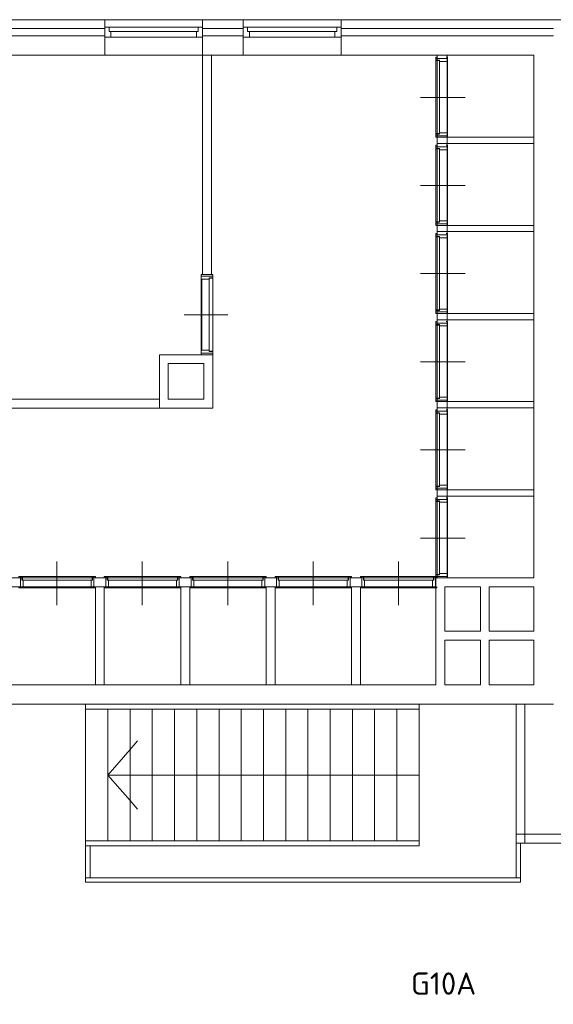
# Model space of a CAD drawing. Header units: millimetres. Extents: x -45438 to 86146, y -38676 to 39696.
# Tile 20 of 37: x -8857 to -2856, y 28633 to 39696. Entities that reach past the tile are written whole.
import ezdxf

# ---------------------------------------------------------------- set-up
doc = ezdxf.new("R2010")
doc.units = ezdxf.units.MM
doc.header["$LTSCALE"] = 100
for name, color, linetype, lineweight in [('AL32_Binnenkoz', 7, 'Continuous', 5), ('None', 7, 'Continuous', 5), ('TXT 25', 2, 'Continuous', 30)]:
    doc.layers.add(name, color=color, linetype=linetype, lineweight=lineweight)
doc.styles.get("Standard").update_dxf_attribs({"font": 'isocpeur.ttf'})

# ---------------------------------------------------------------- blocks, each defined once
blk = doc.blocks.new('Group-182')
at = {"layer": 'None', "color": 8, "linetype": 'Continuous', "lineweight": 5}
for q in [(-20480.6, 32968.1), (-20480.6, 32201.1)]:
    blk.add_line((-20814.3, 32584.6), q, dxfattribs=at)

msp = doc.modelspace()

# ---------------------------------------------------------------- wipeouts: each hides what was drawn before it
at = {"color": 8, "linetype": 'Continuous', "lineweight": 5}
for points in [[(5494.5, 30536.5), (5494.5, 39596.5), (-18665.5, 39596.5), (-18665.5, 36226.5), (-18765.5, 36226.5), (-18765.5, 39596.5), (-18765.5, 39696.5), (-18665.5, 39696.5), (5494.5, 39696.5), (5594.5, 39696.5), (5594.5, 39596.5), (5594.5, 30536.5)], [(-8115.5, 30054), (-3225.5, 30054), (-3225.5, 30004), (-8115.5, 30004)]]:
    msp.add_wipeout(points, dxfattribs=at).dxf.layer = 'None'
at = {"color": 92, "linetype": 'Continuous', "lineweight": 25}
msp.add_wipeout([(-4428.1, 28632.9), (-3448.3, 28632.9), (-3448.3, 29099), (-4428.1, 29099)], dxfattribs=at).dxf.layer = 'None'

# ---------------------------------------------------------------- next in the draw order: linework, layer by layer
at = {"layer": 'None', "color": 8, "linetype": 'Continuous', "lineweight": 5}
msp.add_line((-3700.5, 32004), (-4615.5, 32004), dxfattribs=at)

# ---------------------------------------------------------------- next in the draw order: texts
at = {"layer": 'TXT 25'}
msp.add_text('G10A', height=250, dxfattribs=at).set_placement((-4456.8, 28740.8))

# ---------------------------------------------------------------- next in the draw order: wipeouts: each hides what was drawn before it
at = {"color": 8, "linetype": 'Continuous', "lineweight": 5}
for points in [[(-6800.5, 39296.5), (-6700.5, 39296.5), (-6700.5, 36832.5), (-6800.5, 36832.5)], [(-4160.5, 39296.5), (-4050.5, 39296.5), (-4050.5, 33424), (-4160.5, 33424)], [(-6686.5, 35932.5), (-6686.5, 35332.5), (-6786.5, 35332.5), (-6986.1, 35332.5), (-6986.1, 35432.5), (-6786.5, 35432.5), (-6786.5, 35832.5), (-6986.1, 35832.5), (-6986.1, 35932.5), (-6786.5, 35932.5)], [(-8115.5, 30414), (-8065.5, 30414), (-8065.5, 30054), (-8115.5, 30054)]]:
    msp.add_wipeout(points, dxfattribs=at).dxf.layer = 'None'
at = {"color": 1, "linetype": 'Continuous', "lineweight": 35}
msp.add_wipeout([(-3275.5, 32004), (-3175.5, 32004), (-3175.5, 30444), (-3275.5, 30444)], dxfattribs=at).dxf.layer = 'None'

# ---------------------------------------------------------------- next in the draw order: wipeouts: each hides what was drawn before it
at = {"color": 8, "linetype": 'Continuous', "lineweight": 5}
for points in [[(-4160.5, 38376.1), (-3075.5, 38376.1), (-3075.5, 38306.1), (-4160.5, 38306.1)], [(-4160.5, 37385.7), (-3075.5, 37385.7), (-3075.5, 37315.7), (-4160.5, 37315.7)], [(-4160.5, 36395.3), (-3075.5, 36395.3), (-3075.5, 36325.3), (-4160.5, 36325.3)], [(-6986.1, 35932.5), (-6986.1, 35832.5), (-7186.5, 35832.5), (-7186.5, 35432.5), (-6986.1, 35432.5), (-6986.1, 35332.5), (-7186.5, 35332.5), (-7286.5, 35332.5), (-7286.5, 35932.5), (-7186.5, 35932.5)], [(-4160.5, 35404.9), (-3075.5, 35404.9), (-3075.5, 35334.9), (-4160.5, 35334.9)], [(-4160.5, 34414.4), (-3075.5, 34414.4), (-3075.5, 34344.4), (-4160.5, 34344.4)], [(-12705.5, 33424), (-4175.5, 33424), (-4175.5, 33324), (-12705.5, 33324)], [(-3275.5, 30444), (-3225.5, 30444), (-3225.5, 30054), (-3275.5, 30054)]]:
    msp.add_wipeout(points, dxfattribs=at).dxf.layer = 'None'

# ---------------------------------------------------------------- next in the draw order: linework, layer by layer
at = {"layer": 'None', "color": 8, "linetype": 'Continuous', "lineweight": 5}
for q in [(-3275.5, 30054), (-3225.5, 30004)]:
    msp.add_line((-3225.5, 30054), q, dxfattribs=at)

# ---------------------------------------------------------------- next in the draw order: wipeouts: each hides what was drawn before it
at = {"color": 8, "linetype": 'Continuous', "lineweight": 5}
for points in [[(-13710.5, 35432.5), (-7286.5, 35432.5), (-7286.5, 35332.5), (-13710.5, 35332.5)], [(-8005.5, 33324), (-7905.5, 33324), (-7905.5, 32224), (-8005.5, 32224)], [(-7045.5, 33324), (-6945.5, 33324), (-6945.5, 32224), (-7045.5, 32224)], [(-6085.5, 33324), (-5985.5, 33324), (-5985.5, 32224), (-6085.5, 32224)], [(-5125.5, 33324), (-5025.5, 33324), (-5025.5, 32224), (-5125.5, 32224)], [(-3275.5, 30544), (-225.5, 30544), (-225.5, 30444), (-3275.5, 30444)]]:
    msp.add_wipeout(points, dxfattribs=at).dxf.layer = 'None'

# ---------------------------------------------------------------- next in the draw order: linework, layer by layer
at = {"layer": 'None', "color": 8, "linetype": 'Continuous', "lineweight": 5}
for p, q in [((-3275.5, 30444), (-3225.5, 30444)), ((-3275.5, 30054), (-3275.5, 30444)), ((-3175.5, 30444), (-3275.5, 30444)), ((-2656.6, 30444), (-3275.5, 30444)), ((-3225.5, 30444), (-3225.5, 30054))]:
    msp.add_line(p, q, dxfattribs=at)

# ---------------------------------------------------------------- next in the draw order: wipeouts: each hides what was drawn before it
at = {"color": 8, "linetype": 'Continuous', "lineweight": 5}
msp.add_wipeout([(5414.5, 39516.5), (5414.5, 30536.5), (5194.5, 30536.5), (5194.5, 39296.5), (-2855.5, 39296.5), (-2855.5, 33408.5), (-2855.5, 33176.5), (-2855.5, 32424), (-2855.5, 32224), (-2855.5, 32004), (-3075.5, 32004), (-3325, 32004), (-3325, 32224), (-3075.5, 32224), (-3075.5, 32424), (-3075.5, 32724), (-3325, 32724), (-3325, 32824), (-3075.5, 32824), (-3075.5, 33176.5), (-3075.5, 33324), (-3325, 33324), (-3325, 33424), (-3075.5, 33424), (-3075.5, 39296.5), (-3325, 39296.5), (-3325, 39516.5)], dxfattribs=at).dxf.layer = 'None'

# ---------------------------------------------------------------- next in the draw order: linework, layer by layer
at = {"layer": 'None', "color": 8, "linetype": 'Continuous', "lineweight": 5}
for p, q in [((-3075.5, 33424), (-3075.5, 39296.5)), ((-3075.5, 38376.1), (-3075.5, 38306.1)), ((-3075.5, 37385.7), (-3075.5, 37315.7)), ((-3075.5, 36395.3), (-3075.5, 36325.3)), ((-3075.5, 35404.9), (-3075.5, 35334.9)), ((-3075.5, 34414.4), (-3075.5, 34344.4)), ((-3075.5, 33176.5), (-3075.5, 33324)), ((-3075.5, 32824), (-3075.5, 33176.5)), ((-3075.5, 32424), (-3075.5, 32724)), ((-3075.5, 32224), (-3075.5, 32424)), ((-3175.5, 32004), (-3175.5, 30444)), ((-2855.5, 32004), (-3075.5, 32004)), ((-3275.5, 30544), (-2656.6, 30544)), ((-3275.5, 30444), (-3275.5, 30544))]:
    msp.add_line(p, q, dxfattribs=at)

# ---------------------------------------------------------------- next in the draw order: wipeouts: each hides what was drawn before it
at = {"color": 8, "linetype": 'Continuous', "lineweight": 5}
for points in [[(-3325, 39516.5), (-3325, 39296.5), (-3875.1, 39296.5), (-3875.1, 39516.5)], [(-3325, 33424), (-3325, 33324), (-3575.5, 33324), (-3575.5, 32824), (-3325, 32824), (-3325, 32724), (-3575.5, 32724), (-3575.5, 32224), (-3325, 32224), (-3325, 32004), (-3575.5, 32004), (-3700.5, 32004), (-3875.1, 32004), (-3875.1, 32224), (-3675.5, 32224), (-3675.5, 32724), (-3875.1, 32724), (-3875.1, 32824), (-3675.5, 32824), (-3675.5, 33324), (-3875.1, 33324), (-3875.1, 33424)]]:
    msp.add_wipeout(points, dxfattribs=at).dxf.layer = 'None'

# ---------------------------------------------------------------- next in the draw order: linework, layer by layer
at = {"layer": 'None', "color": 8, "linetype": 'Continuous', "lineweight": 5}
for p, q in [((-3675.5, 32824), (-3675.5, 33324)), ((-3575.5, 33324), (-3575.5, 32824)), ((-3075.5, 33324), (-3575.5, 33324)), ((-3575.5, 32824), (-3075.5, 32824)), ((-3675.5, 32224), (-3675.5, 32724)), ((-3575.5, 32724), (-3575.5, 32224)), ((-3075.5, 32724), (-3575.5, 32724)), ((-3575.5, 32224), (-3075.5, 32224)), ((-3575.5, 32004), (-3700.5, 32004)), ((-3075.5, 32004), (-3575.5, 32004)), ((-3275.5, 32004), (-3175.5, 32004)), ((-3275.5, 30444), (-3275.5, 32004))]:
    msp.add_line(p, q, dxfattribs=at)

# ---------------------------------------------------------------- next in the draw order: wipeouts: each hides what was drawn before it
at = {"color": 8, "linetype": 'Continuous', "lineweight": 5}
for points in [[(-3875.1, 39516.5), (-3875.1, 39296.5), (-18365.5, 39296.5), (-18365.5, 34696.5), (-18365.5, 34300.7), (-18565.5, 34300.7), (-18565.5, 39516.5), (-18365.5, 39516.5)], [(-3875.1, 33424), (-3875.1, 33324), (-4075.5, 33324), (-4075.5, 32824), (-3875.1, 32824), (-3875.1, 32724), (-4075.5, 32724), (-4075.5, 32224), (-3875.1, 32224), (-3875.1, 32004), (-4075.5, 32004), (-4175.5, 32004), (-4615.5, 32004), (-9680.5, 32004), (-9680.5, 29926.6), (-9790.5, 29926.6), (-9790.5, 30786.5), (-10590.5, 30786.5), (-10590.5, 31004), (-9790.5, 31004), (-9790.5, 32004), (-12805.5, 32004), (-12805.5, 32224), (-4175.5, 32224), (-4175.5, 33324), (-4175.5, 33424)]]:
    msp.add_wipeout(points, dxfattribs=at).dxf.layer = 'None'

# ---------------------------------------------------------------- next in the draw order: linework, layer by layer
at = {"layer": 'None', "color": 8, "linetype": 'Continuous', "lineweight": 5}
for p, q in [((-6700.5, 39296.5), (-6700.5, 36832.5)), ((-4160.5, 38376.1), (-3075.5, 38376.1)), ((-6700.5, 36832.5), (-6800.5, 36832.5)), ((-7286.5, 35832.5), (-7286.5, 35932.5)), ((-7286.5, 35932.5), (-7186.5, 35932.5)), ((-7286.5, 35432.5), (-7286.5, 35832.5)), ((-6786.5, 35832.5), (-7186.5, 35832.5)), ((-7186.5, 35832.5), (-7186.5, 35432.5)), ((-6786.5, 35432.5), (-6786.5, 35832.5)), ((-6686.5, 35832.5), (-6686.5, 35432.5)), ((-13710.5, 35432.5), (-7286.5, 35432.5)), ((-7286.5, 35432.5), (-7286.5, 35332.5)), ((-7286.5, 35332.5), (-7286.5, 35432.5)), ((-7186.5, 35432.5), (-6786.5, 35432.5)), ((-6686.5, 35432.5), (-6686.5, 35332.5)), ((-7286.5, 35332.5), (-13710.5, 35332.5)), ((-7186.5, 35332.5), (-7286.5, 35332.5)), ((-6786.5, 35332.5), (-7186.5, 35332.5)), ((-6686.5, 35332.5), (-6786.5, 35332.5)), ((-4175.5, 33324), (-4175.5, 33424)), ((-4175.5, 33424), (-3075.5, 33424)), ((-4175.5, 32224), (-4175.5, 33324)), ((-4075.5, 33324), (-4075.5, 32824)), ((-3675.5, 33324), (-4075.5, 33324)), ((-4075.5, 32824), (-3675.5, 32824)), ((-3675.5, 32724), (-4075.5, 32724)), ((-4075.5, 32724), (-4075.5, 32224)), ((-12805.5, 32224), (-4175.5, 32224)), ((-7905.5, 32224), (-8005.5, 32224)), ((-6945.5, 32224), (-7045.5, 32224)), ((-5985.5, 32224), (-6085.5, 32224)), ((-5025.5, 32224), (-5125.5, 32224)), ((-4075.5, 32224), (-3675.5, 32224)), ((-4615.5, 32004), (-9680.5, 32004)), ((-4175.5, 32004), (-4615.5, 32004)), ((-4075.5, 32004), (-4175.5, 32004)), ((-3700.5, 32004), (-4075.5, 32004)), ((-8115.5, 30414), (-8065.5, 30414)), ((-8115.5, 30054), (-8115.5, 30414)), ((-8065.5, 30414), (-8065.5, 30054)), ((-8065.5, 30054), (-8115.5, 30054)), ((-8115.5, 30054), (-3225.5, 30054)), ((-8115.5, 30004), (-8115.5, 30054)), ((-3225.5, 30004), (-8115.5, 30004))]:
    msp.add_line(p, q, dxfattribs=at)

# ---------------------------------------------------------------- next in the draw order: wipeouts: each hides what was drawn before it
at = {"color": 8, "linetype": 'Continuous', "lineweight": 5}
for points, layer in [([(-4045.5, 38268.7), (-4045.5, 37402.7), (-4175.5, 37402.7), (-4175.5, 38268.7)], 'AL32_Binnenkoz'), ([(-4045.5, 37278.3), (-4045.5, 36412.3), (-4175.5, 36412.3), (-4175.5, 37278.3)], 'AL32_Binnenkoz'), ([(-4045.5, 36287.9), (-4045.5, 35421.9), (-4175.5, 35421.9), (-4175.5, 36287.9)], 'AL32_Binnenkoz'), ([(-4045.5, 35297.4), (-4045.5, 34431.4), (-4175.5, 34431.4), (-4175.5, 35297.4)], 'AL32_Binnenkoz'), ([(-8021.8, 33310.9), (-8849.2, 33310.9), (-8849.2, 33438.8), (-8021.8, 33438.8)], 'AL32_Binnenkoz'), ([(-7061.8, 33310.9), (-7889.2, 33310.9), (-7889.2, 33438.8), (-7061.8, 33438.8)], 'AL32_Binnenkoz'), ([(-6101.8, 33310.9), (-6929.2, 33310.9), (-6929.2, 33438.8), (-6101.8, 33438.8)], 'AL32_Binnenkoz'), ([(-5141.8, 33310.9), (-5969.2, 33310.9), (-5969.2, 33438.8), (-5141.8, 33438.8)], 'AL32_Binnenkoz'), ([(-7900.5, 39696.5), (-6800.5, 39696.5), (-6800.5, 39296.5), (-7900.5, 39296.5)], 'None'), ([(-6343, 39696.5), (-5243, 39696.5), (-5243, 39296.5), (-6343, 39296.5)], 'None'), ([(-6580.2, 31948), (-4365.5, 31948), (-4365.5, 30470), (-6318.4, 30470)], 'None')]:
    msp.add_wipeout(points, dxfattribs=at).dxf.layer = layer

# ---------------------------------------------------------------- next in the draw order: linework, layer by layer
at = {"layer": 'AL32_Binnenkoz', "color": 8, "linetype": 'Continuous', "lineweight": 5}
for points in [[(-4045.5, 38268.7), (-4045.5, 37402.7), (-4175.5, 37402.7), (-4175.5, 38268.7)], [(-4045.5, 37278.3), (-4045.5, 36412.3), (-4175.5, 36412.3), (-4175.5, 37278.3)], [(-4045.5, 36287.9), (-4045.5, 35421.9), (-4175.5, 35421.9), (-4175.5, 36287.9)], [(-4045.5, 35297.4), (-4045.5, 34431.4), (-4175.5, 34431.4), (-4175.5, 35297.4)], [(-8021.8, 33310.9), (-8849.2, 33310.9), (-8849.2, 33438.8), (-8021.8, 33438.8)], [(-7061.8, 33310.9), (-7889.2, 33310.9), (-7889.2, 33438.8), (-7061.8, 33438.8)], [(-6101.8, 33310.9), (-6929.2, 33310.9), (-6929.2, 33438.8), (-6101.8, 33438.8)], [(-5141.8, 33310.9), (-5969.2, 33310.9), (-5969.2, 33438.8), (-5141.8, 33438.8)]]:
    msp.add_lwpolyline(points, close=True, dxfattribs=at)
at = {"layer": 'None', "color": 8, "linetype": 'Continuous', "lineweight": 5}
for p, q in [((-18665.5, 39696.5), (5494.5, 39696.5)), ((-3075.5, 39296.5), (-18365.5, 39296.5)), ((-6800.5, 39296.5), (-6700.5, 39296.5)), ((-6800.5, 36832.5), (-6800.5, 39296.5)), ((-4160.5, 38306.1), (-4160.5, 38376.1)), ((-3075.5, 38306.1), (-4160.5, 38306.1)), ((-3075.5, 37315.7), (-4160.5, 37315.7)), ((-3075.5, 36325.3), (-4160.5, 36325.3)), ((-3075.5, 35334.9), (-4160.5, 35334.9))]:
    msp.add_line(p, q, dxfattribs=at)
for points in [[(-7900.5, 39696.5), (-6800.5, 39696.5), (-6800.5, 39296.5), (-7900.5, 39296.5)], [(-6343, 39696.5), (-5243, 39696.5), (-5243, 39296.5), (-6343, 39296.5)]]:
    msp.add_lwpolyline(points, close=True, dxfattribs=at)
msp.add_lwpolyline([(-6580.2, 31948), (-4365.5, 31948), (-4365.5, 30470), (-6318.4, 30470)], dxfattribs=at)

# ---------------------------------------------------------------- next in the draw order: wipeouts: each hides what was drawn before it
at = {"color": 8, "linetype": 'Continuous', "lineweight": 5}
msp.add_wipeout([(-4181.8, 33310.9), (-5009.2, 33310.9), (-5009.2, 33438.8), (-4181.8, 33438.8)], dxfattribs=at).dxf.layer = 'AL32_Binnenkoz'

# ---------------------------------------------------------------- next in the draw order: linework, layer by layer
at = {"layer": 'AL32_Binnenkoz', "color": 8, "linetype": 'Continuous', "lineweight": 5}
msp.add_lwpolyline([(-4181.8, 33310.9), (-5009.2, 33310.9), (-5009.2, 33438.8), (-4181.8, 33438.8)], close=True, dxfattribs=at)

# ---------------------------------------------------------------- next in the draw order: wipeouts: each hides what was drawn before it
at = {"color": 8, "linetype": 'Continuous', "lineweight": 5}
for points, layer in [([(-4045.5, 39259.1), (-4045.5, 38393.1), (-4175.5, 38393.1), (-4175.5, 39259.1)], 'AL32_Binnenkoz'), ([(-4136.5, 38245.7), (-4136.5, 37425.7), (-4175.5, 37425.7), (-4175.5, 38245.7)], 'AL32_Binnenkoz'), ([(-4136.5, 37255.3), (-4136.5, 36435.3), (-4175.5, 36435.3), (-4175.5, 37255.3)], 'AL32_Binnenkoz'), ([(-6814.4, 36815.5), (-6814.4, 35949.5), (-6686.5, 35949.5), (-6686.5, 36815.5)], 'AL32_Binnenkoz'), ([(-4136.5, 36264.9), (-4136.5, 35444.9), (-4175.5, 35444.9), (-4175.5, 36264.9)], 'AL32_Binnenkoz'), ([(-4136.5, 35274.4), (-4136.5, 34454.4), (-4175.5, 34454.4), (-4175.5, 35274.4)], 'AL32_Binnenkoz'), ([(-8043.7, 33400.4), (-8827.3, 33400.4), (-8827.3, 33438.8), (-8043.7, 33438.8)], 'AL32_Binnenkoz'), ([(-7083.7, 33400.4), (-7867.3, 33400.4), (-7867.3, 33438.8), (-7083.7, 33438.8)], 'AL32_Binnenkoz'), ([(-6123.7, 33400.4), (-6907.3, 33400.4), (-6907.3, 33438.8), (-6123.7, 33438.8)], 'AL32_Binnenkoz'), ([(-5163.7, 33400.4), (-5947.3, 33400.4), (-5947.3, 33438.8), (-5163.7, 33438.8)], 'AL32_Binnenkoz'), ([(-7900.5, 39613.5), (-6800.5, 39613.5), (-6800.5, 39499.5), (-7900.5, 39499.5)], 'None'), ([(-6343, 39613.5), (-5243, 39613.5), (-5243, 39499.5), (-6343, 39499.5)], 'None'), ([(-4615.5, 31948), (-4365.5, 31948), (-4365.5, 30470), (-4615.5, 30470)], 'None')]:
    msp.add_wipeout(points, dxfattribs=at).dxf.layer = layer

# ---------------------------------------------------------------- next in the draw order: linework, layer by layer
at = {"layer": 'AL32_Binnenkoz', "color": 8, "linetype": 'Continuous', "lineweight": 5}
for points in [[(-4045.5, 39259.1), (-4045.5, 38393.1), (-4175.5, 38393.1), (-4175.5, 39259.1)], [(-4136.5, 38245.7), (-4136.5, 37425.7), (-4175.5, 37425.7), (-4175.5, 38245.7)], [(-4136.5, 37255.3), (-4136.5, 36435.3), (-4175.5, 36435.3), (-4175.5, 37255.3)], [(-6814.4, 36815.5), (-6814.4, 35949.5), (-6686.5, 35949.5), (-6686.5, 36815.5)], [(-4136.5, 36264.9), (-4136.5, 35444.9), (-4175.5, 35444.9), (-4175.5, 36264.9)], [(-4136.5, 35274.4), (-4136.5, 34454.4), (-4175.5, 34454.4), (-4175.5, 35274.4)], [(-8043.7, 33400.4), (-8827.3, 33400.4), (-8827.3, 33438.8), (-8043.7, 33438.8)], [(-7083.7, 33400.4), (-7867.3, 33400.4), (-7867.3, 33438.8), (-7083.7, 33438.8)], [(-6123.7, 33400.4), (-6907.3, 33400.4), (-6907.3, 33438.8), (-6123.7, 33438.8)], [(-5163.7, 33400.4), (-5947.3, 33400.4), (-5947.3, 33438.8), (-5163.7, 33438.8)]]:
    msp.add_lwpolyline(points, close=True, dxfattribs=at)
at = {"layer": 'None', "color": 8, "linetype": 'Continuous', "lineweight": 5}
msp.add_line((-4160.5, 39296.5), (-4050.5, 39296.5), dxfattribs=at)
for points in [[(-7900.5, 39613.5), (-6800.5, 39613.5), (-6800.5, 39499.5), (-7900.5, 39499.5)], [(-6343, 39613.5), (-5243, 39613.5), (-5243, 39499.5), (-6343, 39499.5)], [(-4615.5, 31948), (-4365.5, 31948), (-4365.5, 30470), (-4615.5, 30470)]]:
    msp.add_lwpolyline(points, close=True, dxfattribs=at)

# ---------------------------------------------------------------- next in the draw order: wipeouts: each hides what was drawn before it
at = {"color": 8, "linetype": 'Continuous', "lineweight": 5}
msp.add_wipeout([(-4203.7, 33400.4), (-4987.3, 33400.4), (-4987.3, 33438.8), (-4203.7, 33438.8)], dxfattribs=at).dxf.layer = 'AL32_Binnenkoz'

# ---------------------------------------------------------------- next in the draw order: linework, layer by layer
at = {"layer": 'AL32_Binnenkoz', "color": 8, "linetype": 'Continuous', "lineweight": 5}
msp.add_lwpolyline([(-4203.7, 33400.4), (-4987.3, 33400.4), (-4987.3, 33438.8), (-4203.7, 33438.8)], close=True, dxfattribs=at)

# ---------------------------------------------------------------- next in the draw order: wipeouts: each hides what was drawn before it
at = {"color": 8, "linetype": 'Continuous', "lineweight": 5}
for points, layer in [([(-4136.5, 39236.1), (-4136.5, 38416.1), (-4175.5, 38416.1), (-4175.5, 39236.1)], 'AL32_Binnenkoz'), ([(-4050.5, 38235.7), (-4050.5, 37435.7), (-4136.5, 37435.7), (-4136.5, 38235.7)], 'AL32_Binnenkoz'), ([(-4050.5, 37245.3), (-4050.5, 36445.3), (-4136.5, 36445.3), (-4136.5, 37245.3)], 'AL32_Binnenkoz'), ([(-6724.9, 36792.5), (-6724.9, 35972.5), (-6686.5, 35972.5), (-6686.5, 36792.5)], 'AL32_Binnenkoz'), ([(-4050.5, 36254.9), (-4050.5, 35454.9), (-4136.5, 35454.9), (-4136.5, 36254.9)], 'AL32_Binnenkoz'), ([(-4050.5, 35264.4), (-4050.5, 34464.4), (-4136.5, 34464.4), (-4136.5, 35264.4)], 'AL32_Binnenkoz'), ([(-8053.3, 33315.8), (-8817.7, 33315.8), (-8817.7, 33400.4), (-8053.3, 33400.4)], 'AL32_Binnenkoz'), ([(-7093.3, 33315.8), (-7857.7, 33315.8), (-7857.7, 33400.4), (-7093.3, 33400.4)], 'AL32_Binnenkoz'), ([(-6133.3, 33315.8), (-6897.7, 33315.8), (-6897.7, 33400.4), (-6133.3, 33400.4)], 'AL32_Binnenkoz'), ([(-5173.3, 33315.8), (-5937.7, 33315.8), (-5937.7, 33400.4), (-5173.3, 33400.4)], 'AL32_Binnenkoz'), ([(-7900.5, 39613.5), (-7852.3, 39613.5), (-7852.3, 39563.5), (-7831.8, 39563.5), (-7831.8, 39499.5), (-7900.5, 39499.5)], 'None'), ([(-6800.5, 39613.5), (-6848.7, 39613.5), (-6848.7, 39563.5), (-6869.2, 39563.5), (-6869.2, 39499.5), (-6800.5, 39499.5)], 'None'), ([(-6343, 39613.5), (-6294.8, 39613.5), (-6294.8, 39563.5), (-6274.3, 39563.5), (-6274.3, 39499.5), (-6343, 39499.5)], 'None'), ([(-5243, 39613.5), (-5291.2, 39613.5), (-5291.2, 39563.5), (-5311.7, 39563.5), (-5311.7, 39499.5), (-5243, 39499.5)], 'None'), ([(-4865.5, 31948), (-4615.5, 31948), (-4615.5, 30470), (-4865.5, 30470)], 'None')]:
    msp.add_wipeout(points, dxfattribs=at).dxf.layer = layer

# ---------------------------------------------------------------- next in the draw order: linework, layer by layer
at = {"layer": 'AL32_Binnenkoz', "color": 8, "linetype": 'Continuous', "lineweight": 5}
for p, q in [((-4060.5, 38268.7), (-4160.5, 38268.7)), ((-4060.5, 37402.7), (-4160.5, 37402.7)), ((-4060.5, 37278.3), (-4160.5, 37278.3)), ((-4060.5, 36412.3), (-4160.5, 36412.3)), ((-4060.5, 36287.9), (-4160.5, 36287.9)), ((-4060.5, 35421.9), (-4160.5, 35421.9)), ((-4060.5, 35297.4), (-4160.5, 35297.4)), ((-4060.5, 34431.4), (-4160.5, 34431.4)), ((-8849.2, 33325.6), (-8849.2, 33424)), ((-8021.8, 33325.6), (-8021.8, 33424)), ((-7889.2, 33325.6), (-7889.2, 33424)), ((-7061.8, 33325.6), (-7061.8, 33424)), ((-6929.2, 33325.6), (-6929.2, 33424)), ((-6101.8, 33325.6), (-6101.8, 33424)), ((-5969.2, 33325.6), (-5969.2, 33424)), ((-5141.8, 33325.6), (-5141.8, 33424))]:
    msp.add_line(p, q, dxfattribs=at)
for points in [[(-4136.5, 39236.1), (-4136.5, 38416.1), (-4175.5, 38416.1), (-4175.5, 39236.1)], [(-4050.5, 38235.7), (-4050.5, 37435.7), (-4136.5, 37435.7), (-4136.5, 38235.7)], [(-4050.5, 37245.3), (-4050.5, 36445.3), (-4136.5, 36445.3), (-4136.5, 37245.3)], [(-6724.9, 36792.5), (-6724.9, 35972.5), (-6686.5, 35972.5), (-6686.5, 36792.5)], [(-4050.5, 36254.9), (-4050.5, 35454.9), (-4136.5, 35454.9), (-4136.5, 36254.9)], [(-4050.5, 35264.4), (-4050.5, 34464.4), (-4136.5, 34464.4), (-4136.5, 35264.4)], [(-8053.3, 33315.8), (-8817.7, 33315.8), (-8817.7, 33400.4), (-8053.3, 33400.4)], [(-7093.3, 33315.8), (-7857.7, 33315.8), (-7857.7, 33400.4), (-7093.3, 33400.4)], [(-6133.3, 33315.8), (-6897.7, 33315.8), (-6897.7, 33400.4), (-6133.3, 33400.4)], [(-5173.3, 33315.8), (-5937.7, 33315.8), (-5937.7, 33400.4), (-5173.3, 33400.4)]]:
    msp.add_lwpolyline(points, close=True, dxfattribs=at)
for points in [[(-4160.5, 38285.7), (-4175.5, 38285.7), (-4175.5, 38250.7), (-4136.5, 38250.7), (-4136.5, 38235.7), (-4045.5, 38235.7), (-4045.5, 38285.7), (-4060.5, 38285.7)], [(-4160.5, 37385.7), (-4175.5, 37385.7), (-4175.5, 37420.7), (-4136.5, 37420.7), (-4136.5, 37435.7), (-4045.5, 37435.7), (-4045.5, 37385.7), (-4060.5, 37385.7)], [(-4160.5, 37295.3), (-4175.5, 37295.3), (-4175.5, 37260.3), (-4136.5, 37260.3), (-4136.5, 37245.3), (-4045.5, 37245.3), (-4045.5, 37295.3), (-4060.5, 37295.3)], [(-4160.5, 36395.3), (-4175.5, 36395.3), (-4175.5, 36430.3), (-4136.5, 36430.3), (-4136.5, 36445.3), (-4045.5, 36445.3), (-4045.5, 36395.3), (-4060.5, 36395.3)], [(-4160.5, 36304.9), (-4175.5, 36304.9), (-4175.5, 36269.9), (-4136.5, 36269.9), (-4136.5, 36254.9), (-4045.5, 36254.9), (-4045.5, 36304.9), (-4060.5, 36304.9)], [(-4160.5, 35404.9), (-4175.5, 35404.9), (-4175.5, 35439.9), (-4136.5, 35439.9), (-4136.5, 35454.9), (-4045.5, 35454.9), (-4045.5, 35404.9), (-4060.5, 35404.9)], [(-4160.5, 35314.4), (-4175.5, 35314.4), (-4175.5, 35279.4), (-4136.5, 35279.4), (-4136.5, 35264.4), (-4045.5, 35264.4), (-4045.5, 35314.4), (-4060.5, 35314.4)], [(-4160.5, 34414.4), (-4175.5, 34414.4), (-4175.5, 34449.4), (-4136.5, 34449.4), (-4136.5, 34464.4), (-4045.5, 34464.4), (-4045.5, 34414.4), (-4060.5, 34414.4)], [(-8865.5, 33424), (-8865.5, 33438.8), (-8832.1, 33438.8), (-8832.1, 33400.4), (-8817.7, 33400.4), (-8817.7, 33310.9), (-8865.5, 33310.9), (-8865.5, 33325.6)], [(-8005.5, 33424), (-8005.5, 33438.8), (-8038.9, 33438.8), (-8038.9, 33400.4), (-8053.3, 33400.4), (-8053.3, 33310.9), (-8005.5, 33310.9), (-8005.5, 33325.6)], [(-7905.5, 33424), (-7905.5, 33438.8), (-7872.1, 33438.8), (-7872.1, 33400.4), (-7857.7, 33400.4), (-7857.7, 33310.9), (-7905.5, 33310.9), (-7905.5, 33325.6)], [(-7045.5, 33424), (-7045.5, 33438.8), (-7078.9, 33438.8), (-7078.9, 33400.4), (-7093.3, 33400.4), (-7093.3, 33310.9), (-7045.5, 33310.9), (-7045.5, 33325.6)], [(-6945.5, 33424), (-6945.5, 33438.8), (-6912.1, 33438.8), (-6912.1, 33400.4), (-6897.7, 33400.4), (-6897.7, 33310.9), (-6945.5, 33310.9), (-6945.5, 33325.6)], [(-6085.5, 33424), (-6085.5, 33438.8), (-6118.9, 33438.8), (-6118.9, 33400.4), (-6133.3, 33400.4), (-6133.3, 33310.9), (-6085.5, 33310.9), (-6085.5, 33325.6)], [(-5985.5, 33424), (-5985.5, 33438.8), (-5952.1, 33438.8), (-5952.1, 33400.4), (-5937.7, 33400.4), (-5937.7, 33310.9), (-5985.5, 33310.9), (-5985.5, 33325.6)], [(-5125.5, 33424), (-5125.5, 33438.8), (-5158.9, 33438.8), (-5158.9, 33400.4), (-5173.3, 33400.4), (-5173.3, 33310.9), (-5125.5, 33310.9), (-5125.5, 33325.6)]]:
    msp.add_lwpolyline(points, dxfattribs=at)
at = {"layer": 'None', "color": 8, "linetype": 'Continuous', "lineweight": 5}
for p, q in [((-7900.5, 39596.5), (-10263, 39596.5)), ((-10263, 39516.5), (-7900.5, 39516.5)), ((-6869.2, 39563.5), (-7831.8, 39563.5)), ((-6343, 39596.5), (-6800.5, 39596.5)), ((-6800.5, 39516.5), (-6343, 39516.5)), ((-5311.7, 39563.5), (-6274.3, 39563.5)), ((-2853, 39596.5), (-5243, 39596.5)), ((-5243, 39516.5), (-2853, 39516.5)), ((-4349, 37833.2), (-3849, 37833.2)), ((-4160.5, 37385.7), (-3075.5, 37385.7)), ((-4160.5, 37315.7), (-4160.5, 37385.7)), ((-4349, 36842.8), (-3849, 36842.8)), ((-4160.5, 36395.3), (-3075.5, 36395.3)), ((-4160.5, 36325.3), (-4160.5, 36395.3)), ((-4349, 35852.4), (-3849, 35852.4)), ((-4160.5, 35404.9), (-3075.5, 35404.9)), ((-4160.5, 35334.9), (-4160.5, 35404.9)), ((-4349, 34861.9), (-3849, 34861.9)), ((-4160.5, 34414.4), (-3075.5, 34414.4)), ((-8437.9, 33609.5), (-8437.9, 33117.5)), ((-7477.9, 33609.5), (-7477.9, 33117.5)), ((-6517.9, 33609.5), (-6517.9, 33117.5)), ((-5557.9, 33609.5), (-5557.9, 33117.5)), ((-8005.5, 33324), (-7905.5, 33324)), ((-8005.5, 32224), (-8005.5, 33324)), ((-7905.5, 33324), (-7905.5, 32224)), ((-7045.5, 33324), (-6945.5, 33324)), ((-7045.5, 32224), (-7045.5, 33324)), ((-6945.5, 33324), (-6945.5, 32224)), ((-6085.5, 33324), (-5985.5, 33324)), ((-6085.5, 32224), (-6085.5, 33324)), ((-5985.5, 33324), (-5985.5, 32224)), ((-5125.5, 32224), (-5125.5, 33324))]:
    msp.add_line(p, q, dxfattribs=at)
for points in [[(-7900.5, 39613.5), (-7852.3, 39613.5), (-7852.3, 39563.5), (-7831.8, 39563.5), (-7831.8, 39499.5), (-7900.5, 39499.5)], [(-6800.5, 39613.5), (-6848.7, 39613.5), (-6848.7, 39563.5), (-6869.2, 39563.5), (-6869.2, 39499.5), (-6800.5, 39499.5)], [(-6343, 39613.5), (-6294.8, 39613.5), (-6294.8, 39563.5), (-6274.3, 39563.5), (-6274.3, 39499.5), (-6343, 39499.5)], [(-5243, 39613.5), (-5291.2, 39613.5), (-5291.2, 39563.5), (-5311.7, 39563.5), (-5311.7, 39499.5), (-5243, 39499.5)], [(-4865.5, 31948), (-4615.5, 31948), (-4615.5, 30470), (-4865.5, 30470)]]:
    msp.add_lwpolyline(points, close=True, dxfattribs=at)

# ---------------------------------------------------------------- next in the draw order: wipeouts: each hides what was drawn before it
at = {"color": 8, "linetype": 'Continuous', "lineweight": 5}
msp.add_wipeout([(-4213.3, 33315.8), (-4977.7, 33315.8), (-4977.7, 33400.4), (-4213.3, 33400.4)], dxfattribs=at).dxf.layer = 'AL32_Binnenkoz'

# ---------------------------------------------------------------- next in the draw order: linework, layer by layer
at = {"layer": 'AL32_Binnenkoz', "color": 8, "linetype": 'Continuous', "lineweight": 5}
for p, q in [((-5009.2, 33325.6), (-5009.2, 33424)), ((-4181.8, 33325.6), (-4181.8, 33424))]:
    msp.add_line(p, q, dxfattribs=at)
for points in [[(-5025.5, 33424), (-5025.5, 33438.8), (-4992.1, 33438.8), (-4992.1, 33400.4), (-4977.7, 33400.4), (-4977.7, 33310.9), (-5025.5, 33310.9), (-5025.5, 33325.6)], [(-4165.5, 33424), (-4165.5, 33438.8), (-4198.9, 33438.8), (-4198.9, 33400.4), (-4213.3, 33400.4), (-4213.3, 33310.9), (-4165.5, 33310.9), (-4165.5, 33325.6)]]:
    msp.add_lwpolyline(points, dxfattribs=at)
msp.add_lwpolyline([(-4213.3, 33315.8), (-4977.7, 33315.8), (-4977.7, 33400.4), (-4213.3, 33400.4)], close=True, dxfattribs=at)
at = {"layer": 'None', "color": 8, "linetype": 'Continuous', "lineweight": 5}
for p, q in [((-4597.9, 33609.5), (-4597.9, 33117.5)), ((-12705.5, 33424), (-4175.5, 33424)), ((-4175.5, 33424), (-4175.5, 33324)), ((-4175.5, 33324), (-12705.5, 33324)), ((-5125.5, 33324), (-5025.5, 33324)), ((-5025.5, 33324), (-5025.5, 32224))]:
    msp.add_line(p, q, dxfattribs=at)

# ---------------------------------------------------------------- next in the draw order: wipeouts: each hides what was drawn before it
at = {"color": 8, "linetype": 'Continuous', "lineweight": 5}
for points, layer in [([(-4050.5, 39226.1), (-4050.5, 38426.1), (-4136.5, 38426.1), (-4136.5, 39226.1)], 'AL32_Binnenkoz'), ([(-6809.5, 36782.5), (-6809.5, 35982.5), (-6724.9, 35982.5), (-6724.9, 36782.5)], 'AL32_Binnenkoz'), ([(-5115.5, 31948), (-4865.5, 31948), (-4865.5, 30470), (-5115.5, 30470)], 'None')]:
    msp.add_wipeout(points, dxfattribs=at).dxf.layer = layer

# ---------------------------------------------------------------- next in the draw order: linework, layer by layer
at = {"layer": 'AL32_Binnenkoz', "color": 8, "linetype": 'Continuous', "lineweight": 5}
for p, q in [((-4060.5, 39259.1), (-4160.5, 39259.1)), ((-4060.5, 38393.1), (-4160.5, 38393.1)), ((-6799.7, 36815.5), (-6701.3, 36815.5)), ((-6799.7, 35949.5), (-6701.3, 35949.5))]:
    msp.add_line(p, q, dxfattribs=at)
for points in [[(-4160.5, 39276.1), (-4175.5, 39276.1), (-4175.5, 39241.1), (-4136.5, 39241.1), (-4136.5, 39226.1), (-4045.5, 39226.1), (-4045.5, 39276.1), (-4060.5, 39276.1)], [(-4160.5, 38376.1), (-4175.5, 38376.1), (-4175.5, 38411.1), (-4136.5, 38411.1), (-4136.5, 38426.1), (-4045.5, 38426.1), (-4045.5, 38376.1), (-4060.5, 38376.1)], [(-6701.3, 36832.5), (-6686.5, 36832.5), (-6686.5, 36797.5), (-6724.9, 36797.5), (-6724.9, 36782.5), (-6814.4, 36782.5), (-6814.4, 36832.5), (-6799.7, 36832.5)], [(-6701.3, 35932.5), (-6686.5, 35932.5), (-6686.5, 35967.5), (-6724.9, 35967.5), (-6724.9, 35982.5), (-6814.4, 35982.5), (-6814.4, 35932.5), (-6799.7, 35932.5)]]:
    msp.add_lwpolyline(points, dxfattribs=at)
for points in [[(-4050.5, 39226.1), (-4050.5, 38426.1), (-4136.5, 38426.1), (-4136.5, 39226.1)], [(-6809.5, 36782.5), (-6809.5, 35982.5), (-6724.9, 35982.5), (-6724.9, 36782.5)]]:
    msp.add_lwpolyline(points, close=True, dxfattribs=at)
at = {"layer": 'None', "color": 8, "linetype": 'Continuous', "lineweight": 5}
for p, q in [((-4349, 38823.6), (-3849, 38823.6)), ((-6515.8, 36380), (-7007.8, 36380)), ((-7186.5, 35932.5), (-6786.5, 35932.5)), ((-6786.5, 35932.5), (-6686.5, 35932.5)), ((-6686.5, 35932.5), (-6686.5, 35832.5))]:
    msp.add_line(p, q, dxfattribs=at)
msp.add_lwpolyline([(-5115.5, 31948), (-4865.5, 31948), (-4865.5, 30470), (-5115.5, 30470)], close=True, dxfattribs=at)

# ---------------------------------------------------------------- next in the draw order: wipeouts: each hides what was drawn before it
at = {"color": 8, "linetype": 'Continuous', "lineweight": 5}
msp.add_wipeout([(-4045.5, 34307), (-4045.5, 33441), (-4175.5, 33441), (-4175.5, 34307)], dxfattribs=at).dxf.layer = 'AL32_Binnenkoz'

# ---------------------------------------------------------------- next in the draw order: linework, layer by layer
at = {"layer": 'AL32_Binnenkoz', "color": 8, "linetype": 'Continuous', "lineweight": 5}
msp.add_lwpolyline([(-4045.5, 34307), (-4045.5, 33441), (-4175.5, 33441), (-4175.5, 34307)], close=True, dxfattribs=at)
at = {"layer": 'None', "color": 8, "linetype": 'Continuous', "lineweight": 5}
for p, q in [((-4160.5, 34344.4), (-4160.5, 34414.4)), ((-3075.5, 34344.4), (-4160.5, 34344.4))]:
    msp.add_line(p, q, dxfattribs=at)

# ---------------------------------------------------------------- next in the draw order: wipeouts: each hides what was drawn before it
at = {"color": 8, "linetype": 'Continuous', "lineweight": 5}
msp.add_wipeout([(-5365.5, 31948), (-5115.5, 31948), (-5115.5, 30470), (-5365.5, 30470)], dxfattribs=at).dxf.layer = 'None'

# ---------------------------------------------------------------- next in the draw order: linework, layer by layer
at = {"layer": 'None', "color": 8, "linetype": 'Continuous', "lineweight": 5}
msp.add_lwpolyline([(-5365.5, 31948), (-5115.5, 31948), (-5115.5, 30470), (-5365.5, 30470)], close=True, dxfattribs=at)

# ---------------------------------------------------------------- next in the draw order: wipeouts: each hides what was drawn before it
at = {"color": 8, "linetype": 'Continuous', "lineweight": 5}
msp.add_wipeout([(-4136.5, 34284), (-4136.5, 33464), (-4175.5, 33464), (-4175.5, 34284)], dxfattribs=at).dxf.layer = 'AL32_Binnenkoz'

# ---------------------------------------------------------------- next in the draw order: linework, layer by layer
at = {"layer": 'AL32_Binnenkoz', "color": 8, "linetype": 'Continuous', "lineweight": 5}
msp.add_lwpolyline([(-4136.5, 34284), (-4136.5, 33464), (-4175.5, 33464), (-4175.5, 34284)], close=True, dxfattribs=at)

# ---------------------------------------------------------------- next in the draw order: wipeouts: each hides what was drawn before it
at = {"color": 8, "linetype": 'Continuous', "lineweight": 5}
msp.add_wipeout([(-5615.5, 31948), (-5365.5, 31948), (-5365.5, 30470), (-5615.5, 30470)], dxfattribs=at).dxf.layer = 'None'

# ---------------------------------------------------------------- next in the draw order: linework, layer by layer
at = {"layer": 'None', "color": 8, "linetype": 'Continuous', "lineweight": 5}
msp.add_lwpolyline([(-5615.5, 31948), (-5365.5, 31948), (-5365.5, 30470), (-5615.5, 30470)], close=True, dxfattribs=at)

# ---------------------------------------------------------------- next in the draw order: wipeouts: each hides what was drawn before it
at = {"color": 8, "linetype": 'Continuous', "lineweight": 5}
msp.add_wipeout([(-4050.5, 34274), (-4050.5, 33474), (-4136.5, 33474), (-4136.5, 34274)], dxfattribs=at).dxf.layer = 'AL32_Binnenkoz'

# ---------------------------------------------------------------- next in the draw order: linework, layer by layer
at = {"layer": 'AL32_Binnenkoz', "color": 8, "linetype": 'Continuous', "lineweight": 5}
for p, q in [((-4060.5, 34307), (-4160.5, 34307)), ((-4060.5, 33441), (-4160.5, 33441))]:
    msp.add_line(p, q, dxfattribs=at)
for points in [[(-4160.5, 34324), (-4175.5, 34324), (-4175.5, 34289), (-4136.5, 34289), (-4136.5, 34274), (-4045.5, 34274), (-4045.5, 34324), (-4060.5, 34324)], [(-4160.5, 33424), (-4175.5, 33424), (-4175.5, 33459), (-4136.5, 33459), (-4136.5, 33474), (-4045.5, 33474), (-4045.5, 33424), (-4060.5, 33424)]]:
    msp.add_lwpolyline(points, dxfattribs=at)
msp.add_lwpolyline([(-4050.5, 34274), (-4050.5, 33474), (-4136.5, 33474), (-4136.5, 34274)], close=True, dxfattribs=at)
at = {"layer": 'None', "color": 8, "linetype": 'Continuous', "lineweight": 5}
for p, q in [((-4160.5, 33424), (-4160.5, 39296.5)), ((-4050.5, 39296.5), (-4050.5, 33424)), ((-4349, 33871.5), (-3849, 33871.5)), ((-4050.5, 33424), (-4160.5, 33424))]:
    msp.add_line(p, q, dxfattribs=at)

# ---------------------------------------------------------------- next in the draw order: wipeouts: each hides what was drawn before it
at = {"color": 8, "linetype": 'Continuous', "lineweight": 5}
msp.add_wipeout([(-5865.5, 31948), (-5615.5, 31948), (-5615.5, 30470), (-5865.5, 30470)], dxfattribs=at).dxf.layer = 'None'

# ---------------------------------------------------------------- next in the draw order: linework, layer by layer
at = {"layer": 'None', "color": 8, "linetype": 'Continuous', "lineweight": 5}
msp.add_lwpolyline([(-5865.5, 31948), (-5615.5, 31948), (-5615.5, 30470), (-5865.5, 30470)], close=True, dxfattribs=at)

# ---------------------------------------------------------------- next in the draw order: wipeouts: each hides what was drawn before it
at = {"color": 8, "linetype": 'Continuous', "lineweight": 5}
msp.add_wipeout([(-6115.5, 31948), (-5865.5, 31948), (-5865.5, 30470), (-6115.5, 30470)], dxfattribs=at).dxf.layer = 'None'

# ---------------------------------------------------------------- next in the draw order: linework, layer by layer
at = {"layer": 'None', "color": 8, "linetype": 'Continuous', "lineweight": 5}
msp.add_lwpolyline([(-6115.5, 31948), (-5865.5, 31948), (-5865.5, 30470), (-6115.5, 30470)], close=True, dxfattribs=at)

# ---------------------------------------------------------------- next in the draw order: wipeouts: each hides what was drawn before it
at = {"color": 8, "linetype": 'Continuous', "lineweight": 5}
msp.add_wipeout([(-6365.5, 31948), (-6115.5, 31948), (-6115.5, 30470), (-6365.5, 30470)], dxfattribs=at).dxf.layer = 'None'

# ---------------------------------------------------------------- next in the draw order: linework, layer by layer
at = {"layer": 'None', "color": 8, "linetype": 'Continuous', "lineweight": 5}
msp.add_lwpolyline([(-6365.5, 31948), (-6115.5, 31948), (-6115.5, 30470), (-6365.5, 30470)], close=True, dxfattribs=at)

# ---------------------------------------------------------------- next in the draw order: wipeouts: each hides what was drawn before it
at = {"color": 8, "linetype": 'Continuous', "lineweight": 5}
msp.add_wipeout([(-6615.5, 31948), (-6365.5, 31948), (-6365.5, 30470), (-6615.5, 30470)], dxfattribs=at).dxf.layer = 'None'

# ---------------------------------------------------------------- next in the draw order: linework, layer by layer
at = {"layer": 'None', "color": 8, "linetype": 'Continuous', "lineweight": 5}
msp.add_lwpolyline([(-6615.5, 31948), (-6365.5, 31948), (-6365.5, 30470), (-6615.5, 30470)], close=True, dxfattribs=at)

# ---------------------------------------------------------------- next in the draw order: wipeouts: each hides what was drawn before it
at = {"color": 8, "linetype": 'Continuous', "lineweight": 5}
msp.add_wipeout([(-6865.5, 31948), (-6615.5, 31948), (-6615.5, 30470), (-6865.5, 30470)], dxfattribs=at).dxf.layer = 'None'

# ---------------------------------------------------------------- next in the draw order: linework, layer by layer
at = {"layer": 'None', "color": 8, "linetype": 'Continuous', "lineweight": 5}
msp.add_lwpolyline([(-6865.5, 31948), (-6615.5, 31948), (-6615.5, 30470), (-6865.5, 30470)], close=True, dxfattribs=at)

# ---------------------------------------------------------------- next in the draw order: wipeouts: each hides what was drawn before it
at = {"color": 8, "linetype": 'Continuous', "lineweight": 5}
msp.add_wipeout([(-7115.5, 31948), (-6865.5, 31948), (-6865.5, 30470), (-7115.5, 30470)], dxfattribs=at).dxf.layer = 'None'

# ---------------------------------------------------------------- next in the draw order: linework, layer by layer
at = {"layer": 'None', "color": 8, "linetype": 'Continuous', "lineweight": 5}
msp.add_lwpolyline([(-7115.5, 31948), (-6865.5, 31948), (-6865.5, 30470), (-7115.5, 30470)], close=True, dxfattribs=at)

# ---------------------------------------------------------------- next in the draw order: wipeouts: each hides what was drawn before it
at = {"color": 8, "linetype": 'Continuous', "lineweight": 5}
msp.add_wipeout([(-7365.5, 31948), (-7115.5, 31948), (-7115.5, 30470), (-7365.5, 30470)], dxfattribs=at).dxf.layer = 'None'

# ---------------------------------------------------------------- next in the draw order: linework, layer by layer
at = {"layer": 'None', "color": 8, "linetype": 'Continuous', "lineweight": 5}
msp.add_lwpolyline([(-7365.5, 31948), (-7115.5, 31948), (-7115.5, 30470), (-7365.5, 30470)], close=True, dxfattribs=at)

# ---------------------------------------------------------------- next in the draw order: wipeouts: each hides what was drawn before it
at = {"color": 8, "linetype": 'Continuous', "lineweight": 5}
msp.add_wipeout([(-7615.5, 31948), (-7365.5, 31948), (-7365.5, 30470), (-7615.5, 30470)], dxfattribs=at).dxf.layer = 'None'

# ---------------------------------------------------------------- next in the draw order: linework, layer by layer
at = {"layer": 'None', "color": 8, "linetype": 'Continuous', "lineweight": 5}
msp.add_lwpolyline([(-7615.5, 31948), (-7365.5, 31948), (-7365.5, 30470), (-7615.5, 30470)], close=True, dxfattribs=at)

# ---------------------------------------------------------------- next in the draw order: wipeouts: each hides what was drawn before it
at = {"color": 8, "linetype": 'Continuous', "lineweight": 5}
msp.add_wipeout([(-7865.5, 31948), (-7615.5, 31948), (-7615.5, 30470), (-7865.5, 30470)], dxfattribs=at).dxf.layer = 'None'

# ---------------------------------------------------------------- next in the draw order: linework, layer by layer
at = {"layer": 'None', "color": 8, "linetype": 'Continuous', "lineweight": 5}
msp.add_lwpolyline([(-7865.5, 31948), (-7615.5, 31948), (-7615.5, 30470), (-7865.5, 30470)], close=True, dxfattribs=at)

# ---------------------------------------------------------------- next in the draw order: wipeouts: each hides what was drawn before it
at = {"color": 8, "linetype": 'Continuous', "lineweight": 5}
msp.add_wipeout([(-8115.5, 31948), (-7865.5, 31948), (-7865.5, 30470), (-8115.5, 30470)], dxfattribs=at).dxf.layer = 'None'

# ---------------------------------------------------------------- next in the draw order: linework, layer by layer
at = {"layer": 'None', "color": 8, "linetype": 'Continuous', "lineweight": 5}
msp.add_line((-4365.5, 31209), (-7865.5, 31209), dxfattribs=at)
msp.add_lwpolyline([(-8115.5, 31948), (-7865.5, 31948), (-7865.5, 30470), (-8115.5, 30470)], close=True, dxfattribs=at)

# ---------------------------------------------------------------- next in the draw order: block references
at = {"layer": 'None', "color": 7}
msp.add_blockref('Group-182', (12948.8, -1375.6), dxfattribs=at)

# ---------------------------------------------------------------- next in the draw order: wipeouts: each hides what was drawn before it
at = {"color": 8, "linetype": 'Continuous', "lineweight": 5}
for points in [[(-8115.5, 32004), (-4365.5, 32004), (-4365.5, 31948), (-8115.5, 31948)], [(-8115.5, 30470), (-4365.5, 30470), (-4365.5, 30414), (-8115.5, 30414)]]:
    msp.add_wipeout(points, dxfattribs=at).dxf.layer = 'None'

# ---------------------------------------------------------------- next in the draw order: linework, layer by layer
at = {"layer": 'None', "color": 8, "linetype": 'Continuous', "lineweight": 5}
for points in [[(-8115.5, 32004), (-4365.5, 32004), (-4365.5, 31948), (-8115.5, 31948)], [(-8115.5, 30470), (-4365.5, 30470), (-4365.5, 30414), (-8115.5, 30414)]]:
    msp.add_lwpolyline(points, close=True, dxfattribs=at)

doc.saveas('drawing.dxf')
